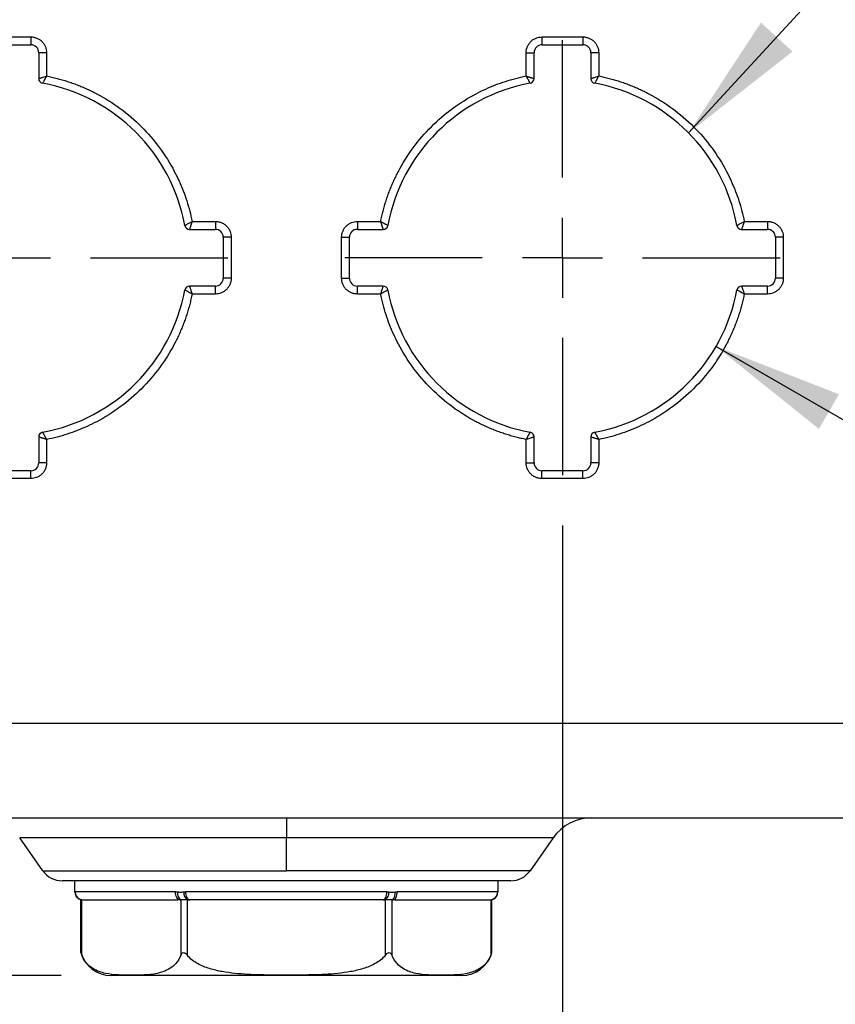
# Model space of a CAD drawing. Header units: millimetres. Extents: x 16 to 683, y 16 to 524.
# Tile 4 of 39: x 128 to 180, y 90 to 152. Entities that reach past the tile are written whole.
import ezdxf

# ---------------------------------------------------------------- set-up
doc = ezdxf.new("R2010")
doc.units = ezdxf.units.MM
doc.header["$LTSCALE"] = 2.5
doc.linetypes.add('CENTERX2', pattern=[20.32, 12.7, -2.54, 2.54, -2.54])
doc.layers.add('CENTER', color=40, linetype='CENTERX2')
doc.layers.add('DIMENSIONS', color=140, linetype='Continuous', lineweight=25)
doc.styles.add('SLDTEXTSTYLE0', font='TXT', dxfattribs={"width": 0.7})
doc.dimstyles.new('SLDDIMSTYLE1', dxfattribs={"dimtxt": 5.39502, "dimasz": 8.255, "dimexe": 0, "dimexo": 0.0625, "dimgap": 1.348755, "dimtad": 0, "dimtih": 1, "dimtoh": 1, "dimrnd": 1e-09, "dimzin": 4, "dimdsep": 46, "dimtxsty": 'SLDTEXTSTYLE0', "dimsah": 1, "dimcen": 0.09, "dimadec": 0, "dimazin": 1, "dimtfac": 1, "dimtofl": 0, "dimtmove": 0, "dimatfit": 3, "dimfxl": 0, "dimfrac": 2, "dimtolj": 1, "dimtzin": 12, "dimarcsym": 0})
doc.dimstyles.new('SLDDIMSTYLE2', dxfattribs={"dimtxt": 5.39502, "dimasz": 8.255, "dimexe": 0, "dimexo": 0.0625, "dimgap": 1.348755, "dimtad": 0, "dimtih": 1, "dimtoh": 1, "dimrnd": 1e-09, "dimzin": 12, "dimdsep": 46, "dimtxsty": 'SLDTEXTSTYLE0', "dimsah": 1, "dimcen": 0.09, "dimadec": 0, "dimazin": 3, "dimtfac": 1, "dimtofl": 0, "dimtmove": 0, "dimatfit": 3, "dimfxl": 0, "dimfrac": 2, "dimtolj": 1, "dimtzin": 12, "dimarcsym": 0})
doc.dimstyles.new('SLDDIMSTYLE3', dxfattribs={"dimtxt": 5.39502, "dimasz": 8.255, "dimexe": 0, "dimexo": 0.0625, "dimgap": 1.348755, "dimtad": 0, "dimtih": 1, "dimtoh": 1, "dimrnd": 1e-09, "dimzin": 4, "dimdsep": 46, "dimtxsty": 'SLDTEXTSTYLE0', "dimsah": 1, "dimcen": 0.09, "dimadec": 0, "dimazin": 1, "dimtfac": 1, "dimtmove": 0, "dimatfit": 0, "dimfxl": 0, "dimfrac": 2, "dimtolj": 1, "dimtzin": 12, "dimarcsym": 0})
doc.dimstyles.new('SLDDIMSTYLE4', dxfattribs={"dimtxt": 5.39502, "dimasz": 8.255, "dimexe": 0, "dimexo": 0.0625, "dimgap": 1.348755, "dimtad": 0, "dimtih": 1, "dimtoh": 1, "dimrnd": 1e-09, "dimzin": 12, "dimdsep": 46, "dimtxsty": 'SLDTEXTSTYLE0', "dimsah": 1, "dimcen": 0, "dimadec": 0, "dimazin": 3, "dimtfac": 1, "dimtofl": 0, "dimtmove": 0, "dimatfit": 3, "dimfxl": 0, "dimfrac": 2, "dimtolj": 1, "dimtzin": 12, "dimarcsym": 0})
doc.dimstyles.new('SLDDIMSTYLE7', dxfattribs={"dimtxt": 0.18, "dimasz": 8.255, "dimexe": 0, "dimexo": 0.0625, "dimgap": 0, "dimtad": 0, "dimtih": 1, "dimtoh": 1, "dimdec": 0, "dimrnd": 1e-09, "dimzin": 0, "dimdsep": 46, "dimtxsty": 'Standard', "dimsah": 1, "dimcen": 0.09, "dimadec": 0, "dimazin": 0, "dimtfac": 8.255, "dimtdec": 0, "dimtofl": 0, "dimtmove": 0, "dimatfit": 3, "dimfxl": 0, "dimfrac": 2, "dimtolj": 1, "dimtzin": 0, "dimarcsym": 0})

# ---------------------------------------------------------------- blocks, each defined once
blk = doc.blocks.new('_D_2')
at = {"layer": 'DIMENSIONS'}
for p, q in [((124.825, 328.041), (33.84, 328.041)), ((41.777, 328.041), (41.777, 246.871)), ((33.761, 237.089), (31.95, 237.089)), ((31.95, 237.089), (31.95, 228.515)), ((49.793, 237.089), (51.605, 237.089)), ((51.605, 237.089), (51.605, 228.515)), ((31.95, 228.515), (33.761, 228.515)), ((51.605, 228.515), (49.793, 228.515)), ((41.777, 91.541), (41.777, 227.307)), ((130.452, 91.541), (33.84, 91.541))]:
    blk.add_line(p, q, dxfattribs=at)
for points in [[(41.777, 328.041), (40.507, 319.786), (43.047, 319.786)], [(41.777, 91.541), (43.047, 99.796), (40.507, 99.796)]]:
    blk.add_solid(points, dxfattribs=at)
at = {"layer": 'DIMENSIONS', "char_height": 5.2917, "attachment_point": 1, "style": 'SLDTEXTSTYLE0'}
for s, insert in [('236.5', (31.517, 245.118)), ('9.31', (33.761, 235.336))]:
    blk.add_mtext(s, dxfattribs=dict(at, insert=insert))
blk = doc.blocks.new('_D_4')
at = {"layer": 'DIMENSIONS'}
for p, q in [((127.232, 120.076), (127.232, 69.733)), ((162.232, 120.076), (162.232, 69.733)), ((127.232, 77.67), (111.357, 77.67)), ((136.604, 77.67), (134.793, 77.67)), ((134.793, 77.67), (134.793, 69.096)), ((152.636, 77.67), (154.448, 77.67)), ((154.448, 77.67), (154.448, 69.096)), ((162.232, 77.67), (178.107, 77.67)), ((134.793, 69.096), (136.604, 69.096)), ((154.448, 69.096), (152.636, 69.096))]:
    blk.add_line(p, q, dxfattribs=at)
for points in [[(127.232, 77.67), (118.977, 78.94), (118.977, 76.4)], [(162.232, 77.67), (170.487, 76.4), (170.487, 78.94)]]:
    blk.add_solid(points, dxfattribs=at)
at = {"layer": 'DIMENSIONS', "char_height": 5.2917, "attachment_point": 1, "style": 'SLDTEXTSTYLE0'}
for s, insert in [('35.0', (136.604, 85.699)), ('1.38', (136.604, 75.917))]:
    blk.add_mtext(s, dxfattribs=dict(at, insert=insert))
blk = doc.blocks.new('_D_5')
at = {"layer": 'DIMENSIONS'}
for p, q in [((162.232, 120.076), (162.232, 69.733)), ((192.232, 103.366), (192.232, 69.733)), ((162.232, 77.67), (192.232, 77.67)), ((192.232, 77.67), (200.534, 77.67)), ((207.844, 77.67), (206.032, 77.67)), ((206.032, 77.67), (206.032, 69.096)), ((223.876, 77.67), (225.687, 77.67)), ((225.687, 77.67), (225.687, 69.096)), ((206.032, 69.096), (207.844, 69.096)), ((225.687, 69.096), (223.876, 69.096))]:
    blk.add_line(p, q, dxfattribs=at)
for points in [[(162.232, 77.67), (170.487, 76.4), (170.487, 78.94)], [(192.232, 77.67), (183.977, 78.94), (183.977, 76.4)]]:
    blk.add_solid(points, dxfattribs=at)
at = {"layer": 'DIMENSIONS', "char_height": 5.2917, "attachment_point": 1, "style": 'SLDTEXTSTYLE0'}
for s, insert in [('30.0', (207.844, 85.699)), ('1.18', (207.844, 75.917))]:
    blk.add_mtext(s, dxfattribs=dict(at, insert=insert))
blk = doc.blocks.new('_D_6')
at = {"layer": 'DIMENSIONS'}
for p, q in [((171.975, 131.416), (208.253, 110.471)), ((221.731, 118.306), (219.92, 118.306)), ((219.92, 118.306), (219.92, 109.732)), ((237.763, 118.306), (239.575, 118.306)), ((239.575, 118.306), (239.575, 109.732)), ((208.253, 110.471), (213.69, 110.471)), ((219.92, 109.732), (221.731, 109.732)), ((239.575, 109.732), (237.763, 109.732))]:
    blk.add_line(p, q, dxfattribs=at)
blk.add_solid([(171.975, 131.416), (178.489, 126.189), (179.759, 128.389)], dxfattribs=at)
at = {"layer": 'DIMENSIONS', "char_height": 5.2917, "attachment_point": 1, "style": 'SLDTEXTSTYLE0'}
for s, insert in [('%%c', (217.658, 126.335)), ('22.5', (225.804, 126.335)), ('0.89', (221.731, 116.553)), ('(4X)', (221.883, 106.771))]:
    blk.add_mtext(s, dxfattribs=dict(at, insert=insert))
blk = doc.blocks.new('SW_CENTERMARKSYMBOL_1')
at = {"layer": 'CENTER', "color": 0}
for p, q in [((0, 5.08), (0, 13.79)), ((0, 0), (0, 2.54)), ((-5.08, 0), (-13.79, 0)), ((0, 0), (-2.54, 0)), ((0, 0), (0, -2.54)), ((0, 0), (2.54, 0)), ((5.08, 0), (13.79, 0)), ((0, -5.08), (0, -13.79))]:
    blk.add_line(p, q, dxfattribs=at)
blk = doc.blocks.new('SW_CENTERMARKSYMBOL_2')
at = {"layer": 'CENTER', "color": 0}
for p, q in [((0, 5.08), (0, 13.79)), ((0, 0), (0, 2.54)), ((-5.08, 0), (-13.79, 0)), ((0, 0), (-2.54, 0)), ((0, 0), (0, -2.54)), ((0, 0), (2.54, 0)), ((5.08, 0), (13.79, 0)), ((0, -5.08), (0, -13.79))]:
    blk.add_line(p, q, dxfattribs=at)

msp = doc.modelspace()

# ---------------------------------------------------------------- linework, layer by layer
for p, q in [((125.932426, 151.041217), (128.532426, 151.041217)), ((125.932426, 150.541217), (128.532426, 150.541217)), ((128.532426, 151.041217), (128.532426, 150.541217)), ((160.932426, 151.041217), (163.532426, 151.041217)), ((160.932426, 151.041217), (160.932426, 150.541217)), ((160.932426, 150.541217), (163.532426, 150.541217)), ((163.532426, 151.041217), (163.532426, 150.541217)), ((129.032426, 150.041217), (129.032426, 148.398704)), ((129.532426, 150.041217), (129.032426, 150.041217)), ((129.532426, 150.041217), (129.532426, 148.563912)), ((159.932426, 148.563912), (159.932426, 150.041217)), ((159.932426, 150.041217), (160.432426, 150.041217)), ((160.432426, 148.398704), (160.432426, 150.041217)), ((164.032426, 150.041217), (164.032426, 148.398704)), ((164.532426, 150.041217), (164.032426, 150.041217)), ((164.532426, 150.041217), (164.532426, 148.563912)), ((138.755121, 139.341217), (140.232426, 139.341217)), ((140.232426, 139.341217), (140.232426, 138.841217)), ((149.232426, 139.341217), (150.709731, 139.341217)), ((149.232426, 139.341217), (149.232426, 138.841217)), ((173.755121, 139.341217), (175.232426, 139.341217)), ((175.232426, 139.341217), (175.232426, 138.841217)), ((138.589913, 138.841217), (140.232426, 138.841217)), ((149.232426, 138.841217), (150.87494, 138.841217)), ((173.589913, 138.841217), (175.232426, 138.841217)), ((140.732426, 138.341217), (140.732426, 135.741217)), ((141.232426, 138.341217), (140.732426, 138.341217)), ((141.232426, 138.341217), (141.232426, 135.741217)), ((148.232426, 135.741217), (148.232426, 138.341217)), ((148.232426, 138.341217), (148.732426, 138.341217)), ((148.732426, 135.741217), (148.732426, 138.341217)), ((175.732426, 138.341217), (175.732426, 135.741217)), ((176.232426, 138.341217), (175.732426, 138.341217)), ((176.232426, 138.341217), (176.232426, 135.741217)), ((141.232426, 135.741217), (140.732426, 135.741217)), ((148.232426, 135.741217), (148.732426, 135.741217)), ((176.232426, 135.741217), (175.732426, 135.741217)), ((140.232426, 135.241217), (138.589913, 135.241217)), ((140.232426, 134.741217), (140.232426, 135.241217)), ((150.87494, 135.241217), (149.232426, 135.241217)), ((149.232426, 134.741217), (149.232426, 135.241217)), ((175.232426, 135.241217), (173.589913, 135.241217)), ((175.232426, 134.741217), (175.232426, 135.241217)), ((140.232426, 134.741217), (138.755121, 134.741217)), ((150.709731, 134.741217), (149.232426, 134.741217)), ((175.232426, 134.741217), (173.755121, 134.741217)), ((129.032426, 125.683731), (129.032426, 124.041217)), ((129.532426, 125.518522), (129.532426, 124.041217)), ((159.932426, 124.041217), (159.932426, 125.518522)), ((160.432426, 124.041217), (160.432426, 125.683731)), ((164.032426, 125.683731), (164.032426, 124.041217)), ((164.532426, 125.518522), (164.532426, 124.041217)), ((129.532426, 124.041217), (129.032426, 124.041217)), ((159.932426, 124.041217), (160.432426, 124.041217)), ((164.532426, 124.041217), (164.032426, 124.041217)), ((128.532426, 123.541217), (125.932426, 123.541217)), ((128.532426, 123.041217), (125.932426, 123.041217)), ((128.532426, 123.041217), (128.532426, 123.541217)), ((160.932426, 123.041217), (160.932426, 123.541217)), ((163.532426, 123.541217), (160.932426, 123.541217)), ((163.532426, 123.041217), (160.932426, 123.041217)), ((163.532426, 123.041217), (163.532426, 123.541217)), ((107.640753, 107.541217), (181.824099, 107.541217)), ((107.732426, 101.541217), (181.732426, 101.541217)), ((144.732426, 101.541217), (144.732426, 100.261947)), ((144.732426, 100.261947), (127.827351, 100.261947)), ((129.284549, 98.180853), (127.827351, 100.261947)), ((161.637501, 100.261947), (144.732426, 100.261947)), ((144.732426, 98.180853), (144.732426, 100.261947)), ((161.637501, 100.261947), (160.180304, 98.180853)), ((129.284549, 98.180853), (144.732426, 98.180853)), ((160.180304, 98.180853), (144.732426, 98.180853)), ((131.332426, 96.824423), (131.332426, 97.541217)), ((158.132426, 97.541217), (158.132426, 96.824423)), ((137.706301, 96.841217), (131.337806, 96.841217)), ((151.100921, 96.841217), (138.363931, 96.841217)), ((158.127046, 96.841217), (151.758551, 96.841217)), ((131.703925, 92.990383), (131.703925, 96.341217)), ((131.770913, 92.801242), (131.770913, 96.341217)), ((137.96847, 96.341217), (138.035163, 96.341217)), ((138.035163, 96.341217), (138.035163, 92.801242)), ((138.468176, 96.341217), (138.601562, 96.341217)), ((138.468176, 92.801242), (138.468176, 96.341217)), ((150.863291, 96.341217), (150.996677, 96.341217)), ((150.996677, 96.341217), (150.996677, 92.801242)), ((151.429689, 92.801242), (151.429689, 96.341217)), ((151.429689, 96.341217), (151.496382, 96.341217)), ((157.69394, 96.341217), (157.69394, 92.801242)), ((157.760927, 92.990383), (157.760927, 96.341276))]:
    msp.add_line(p, q)
at = {"flags": 128}
for points in [[(137.96847, 96.341217), (137.917323, 96.350825), (137.868142, 96.379277), (137.822817, 96.425482), (137.783089, 96.487664), (137.750485, 96.563432), (137.726258, 96.649876), (137.711339, 96.743672), (137.706301, 96.841217)], [(138.601562, 96.341217), (138.555202, 96.350825), (138.510624, 96.379277), (138.469541, 96.425482), (138.433532, 96.487664), (138.403979, 96.563432), (138.38202, 96.649876), (138.368497, 96.743672), (138.363931, 96.841217)], [(150.863291, 96.341217), (150.90965, 96.350825), (150.954228, 96.379277), (150.995311, 96.425482), (151.031321, 96.487664), (151.060873, 96.563432), (151.082833, 96.649876), (151.096355, 96.743672), (151.100921, 96.841217)], [(151.496382, 96.341217), (151.547529, 96.350825), (151.59671, 96.379277), (151.642035, 96.425482), (151.681764, 96.487664), (151.714368, 96.563432), (151.738595, 96.649876), (151.753514, 96.743672), (151.758551, 96.841217)]]:
    msp.add_lwpolyline(points, dxfattribs=at)
for centre, radius, start, end in [((128.532426, 150.041217), 0.5, 0, 90), ((160.932426, 150.041217), 0.5, 90, 180), ((163.532426, 150.041217), 0.5, 0, 90), ((129.332426, 148.398704), 0.3, 180, 259.5243183), ((127.232426, 137.041217), 11.25, 10.4756817, 79.5243183), ((162.232426, 137.041217), 11.25, 100.4756817, 169.5243183), ((160.132426, 148.398704), 0.3, 280.4756817, 0), ((164.332426, 148.398704), 0.3, 180, 259.5243183), ((162.232426, 137.041217), 11.25, 10.4756817, 79.5243183), ((138.589913, 139.141217), 0.3, 190.4756817, 270), ((140.232426, 138.341217), 0.5, 0, 90), ((149.232426, 138.341217), 0.5, 90, 180), ((150.87494, 139.141217), 0.3, 270, 349.5243183), ((173.589913, 139.141217), 0.3, 190.4756817, 270), ((175.232426, 138.341217), 0.5, 0, 90), ((140.232426, 135.741217), 0.5, 270, 0), ((149.232426, 135.741217), 0.5, 180, 270), ((175.232426, 135.741217), 0.5, 270, 0), ((127.232426, 137.041217), 11.25, 280.4756817, 349.5243183), ((138.589913, 134.941217), 0.3, 90, 169.5243183), ((150.87494, 134.941217), 0.3, 10.4756817, 90), ((162.232426, 137.041217), 11.25, 190.4756817, 259.5243183), ((162.232426, 137.041217), 11.25, 280.4756817, 349.5243183), ((173.589913, 134.941217), 0.3, 90, 169.5243183), ((129.332426, 125.683731), 0.3, 100.4756817, 180), ((160.132426, 125.683731), 0.3, 0, 79.5243183), ((164.332426, 125.683731), 0.3, 100.4756817, 180), ((128.532426, 124.041217), 0.5, 270, 0), ((160.932426, 124.041217), 0.5, 180, 270), ((163.532426, 124.041217), 0.5, 270, 0), ((164.094957, 98.541217), 3, 90, 145), ((130.513277, 99.041217), 1.5, 215, 270), ((158.951576, 99.041217), 1.5, 270, 325), ((131.834114, 96.83706), 0.499854, 180.13876998, 262.73612258), ((131.837706, 96.841117), 0.4999, 179.98849777, 269.98849315), ((138.295379, 96.728501), 0.466584, 166.69860553, 236.10282084), ((138.763536, 96.793109), 0.539856, 175.45914035, 236.8309999), ((150.701316, 96.793109), 0.539856, 303.1690001, 4.54085965), ((151.169473, 96.728501), 0.466584, 303.89717916, 13.30139447), ((157.627146, 96.841117), 0.4999, 270.01150685, 0.01150223), ((157.630738, 96.83706), 0.499854, 277.26387742, 359.86123002), ((133.626575, 93.541217), 2, 195.98686393, 270), ((155.838277, 93.541217), 2, 270, 344.01313607)]:
    msp.add_arc(centre, radius, start, end)
for points, knots in [([(128.532426, 151.041217), (128.563951, 151.040383), (128.626739, 151.03872), (128.719988, 151.02503), (128.811622, 151.003085), (128.935399, 150.960566), (129.085466, 150.883266), (129.244147, 150.753233), (129.374512, 150.594378), (129.465599, 150.416583), (129.522437, 150.229812), (129.529095, 150.104111), (129.532426, 150.041217)], [0, 0, 0, 0, 0.0602589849, 0.1200207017, 0.1798243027, 0.2402078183, 0.3699983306, 0.5001303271, 0.629920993, 0.7600531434, 0.879943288, 1, 1, 1, 1]), ([(159.932426, 150.041217), (159.933261, 150.072742), (159.934923, 150.13553), (159.948614, 150.228779), (159.970558, 150.320413), (160.013078, 150.44419), (160.090377, 150.594257), (160.22041, 150.752938), (160.379266, 150.883303), (160.55706, 150.974391), (160.743832, 151.031228), (160.869532, 151.037886), (160.932426, 151.041217)], [0, 0, 0, 0, 0.060258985, 0.120020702, 0.179824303, 0.240207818, 0.369998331, 0.500130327, 0.629920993, 0.760053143, 0.879943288, 1, 1, 1, 1]), ([(163.532426, 151.041217), (163.563951, 151.040383), (163.626739, 151.03872), (163.719988, 151.02503), (163.811622, 151.003085), (163.935399, 150.960566), (164.085466, 150.883266), (164.244147, 150.753233), (164.374512, 150.594378), (164.465599, 150.416583), (164.522437, 150.229812), (164.529095, 150.104111), (164.532426, 150.041217)], [0, 0, 0, 0, 0.060258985, 0.120020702, 0.179824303, 0.240207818, 0.369998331, 0.500130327, 0.629920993, 0.760053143, 0.879943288, 1, 1, 1, 1]), ([(129.032426, 148.398704), (129.033201, 148.398979), (129.034767, 148.399535), (129.047566, 148.403924), (129.068367, 148.410897), (129.098065, 148.420714), (129.136384, 148.433337), (129.189601, 148.45077), (129.267936, 148.477516), (129.385043, 148.51612), (129.480042, 148.546925), (129.532426, 148.563912)], [0, 0, 0, 0, 0.0786188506, 0.159018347, 0.2413384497, 0.325709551, 0.4122527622, 0.5010802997, 0.6292549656, 0.7955668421, 1, 1, 1, 1]), ([(129.532426, 148.563912), (129.520097, 148.541941), (129.496425, 148.499755), (129.463397, 148.439996), (129.434194, 148.3872), (129.408827, 148.34154), (129.387192, 148.302839), (129.36913, 148.270673), (129.341337, 148.220586), (129.309668, 148.161742), (129.282922, 148.112642), (129.279534, 148.106635), (129.277881, 148.103704)], [0, 0, 0, 0, 0.0938889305, 0.1802648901, 0.2591458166, 0.3305491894, 0.3944923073, 0.4509931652, 0.5000721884, 0.6752440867, 0.841556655, 1, 1, 1, 1]), ([(129.532426, 148.563912), (129.643281, 148.540841), (129.864627, 148.494774), (130.193525, 148.413806), (130.519306, 148.324306), (130.841797, 148.225418), (131.161044, 148.11737), (131.477035, 148.000104), (131.789772, 147.873633), (132.09925, 147.737958), (132.405482, 147.593067), (133.131391, 147.223913), (134.230061, 146.537337), (135.571602, 145.380668), (136.728476, 144.038962), (137.474981, 142.844375), (137.933176, 141.911004), (138.195852, 141.288116), (138.420884, 140.651973), (138.611701, 140.003231), (138.707234, 139.56226), (138.755121, 139.341217)], [0, 0, 0, 0, 0.024577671, 0.0490748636, 0.0735117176, 0.0979085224, 0.1222856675, 0.1466635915, 0.1710627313, 0.1955034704, 0.2200060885, 0.2445907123, 0.3722818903, 0.5000123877, 0.6277035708, 0.7554340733, 0.804504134, 0.8533327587, 0.902082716, 0.9509175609, 1, 1, 1, 1]), ([(150.709731, 139.341217), (150.732802, 139.452072), (150.77887, 139.673418), (150.859837, 140.002316), (150.949338, 140.328097), (151.048226, 140.650588), (151.156273, 140.969836), (151.27354, 141.285826), (151.40001, 141.598563), (151.535685, 141.908041), (151.680577, 142.214273), (152.04973, 142.940183), (152.736307, 144.038852), (153.892975, 145.380393), (155.234682, 146.537267), (156.429268, 147.283772), (157.362639, 147.741967), (157.985527, 148.004643), (158.62167, 148.229675), (159.270412, 148.420492), (159.711383, 148.516025), (159.932426, 148.563912)], [0, 0, 0, 0, 0.024577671, 0.0490748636, 0.0735117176, 0.0979085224, 0.1222856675, 0.1466635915, 0.1710627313, 0.1955034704, 0.2200060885, 0.2445907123, 0.3722818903, 0.5000123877, 0.6277035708, 0.7554340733, 0.804504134, 0.8533327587, 0.902082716, 0.9509175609, 1, 1, 1, 1]), ([(159.932426, 148.563912), (159.956055, 148.556202), (160.001513, 148.541369), (160.065899, 148.520543), (160.123057, 148.50189), (160.172786, 148.485439), (160.215236, 148.471188), (160.250803, 148.459112), (160.305589, 148.440715), (160.369438, 148.41993), (160.422685, 148.402133), (160.42923, 148.399829), (160.432426, 148.398704)], [0, 0, 0, 0, 0.092574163, 0.178096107, 0.256568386, 0.327995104, 0.392382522, 0.449740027, 0.500081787, 0.675012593, 0.841316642, 1, 1, 1, 1]), ([(160.186972, 148.103704), (160.186569, 148.104413), (160.185753, 148.105848), (160.179238, 148.117609), (160.168778, 148.136775), (160.153928, 148.164191), (160.134727, 148.199598), (160.108261, 148.248403), (160.067984, 148.319914), (160.008409, 148.427542), (159.959523, 148.51528), (159.932426, 148.563912)], [0, 0, 0, 0, 0.0784648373, 0.1587790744, 0.2410761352, 0.3254824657, 0.4121188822, 0.5011018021, 0.6269719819, 0.793234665, 1, 1, 1, 1]), ([(164.032426, 148.398704), (164.033201, 148.398979), (164.034767, 148.399535), (164.047566, 148.403924), (164.068367, 148.410897), (164.098065, 148.420714), (164.136384, 148.433337), (164.189601, 148.45077), (164.267936, 148.477516), (164.385043, 148.51612), (164.480042, 148.546925), (164.532426, 148.563912)], [0, 0, 0, 0, 0.0786188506, 0.159018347, 0.2413384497, 0.325709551, 0.4122527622, 0.5010802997, 0.6292549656, 0.7955668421, 1, 1, 1, 1]), ([(164.532426, 148.563912), (164.520097, 148.541941), (164.496425, 148.499755), (164.463397, 148.439996), (164.434194, 148.3872), (164.408827, 148.34154), (164.387192, 148.302839), (164.36913, 148.270673), (164.341337, 148.220586), (164.309668, 148.161742), (164.282922, 148.112642), (164.279534, 148.106635), (164.277881, 148.103704)], [0, 0, 0, 0, 0.093888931, 0.18026489, 0.259145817, 0.330549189, 0.394492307, 0.450993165, 0.500072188, 0.675244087, 0.841556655, 1, 1, 1, 1]), ([(164.532426, 148.563912), (164.643281, 148.540841), (164.864627, 148.494774), (165.193525, 148.413806), (165.519306, 148.324306), (165.841797, 148.225418), (166.161044, 148.11737), (166.477035, 148.000104), (166.789772, 147.873633), (167.09925, 147.737958), (167.405482, 147.593067), (168.131391, 147.223913), (169.230061, 146.537337), (170.571602, 145.380668), (171.728476, 144.038962), (172.474981, 142.844375), (172.933176, 141.911004), (173.195852, 141.288116), (173.420884, 140.651973), (173.611701, 140.003231), (173.707234, 139.56226), (173.755121, 139.341217)], [0, 0, 0, 0, 0.024577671, 0.0490748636, 0.0735117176, 0.0979085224, 0.1222856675, 0.1466635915, 0.1710627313, 0.1955034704, 0.2200060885, 0.2445907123, 0.3722818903, 0.5000123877, 0.6277035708, 0.7554340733, 0.804504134, 0.8533327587, 0.902082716, 0.9509175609, 1, 1, 1, 1]), ([(138.294913, 139.086672), (138.295622, 139.087075), (138.297057, 139.08789), (138.308818, 139.094406), (138.327983, 139.104865), (138.355399, 139.119715), (138.390806, 139.138915), (138.43961, 139.165382), (138.511122, 139.205659), (138.61875, 139.265234), (138.706489, 139.31412), (138.755121, 139.341217)], [0, 0, 0, 0, 0.078464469, 0.158778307, 0.241074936, 0.325480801, 0.412116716, 0.501099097, 0.626969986, 0.79323357, 1, 1, 1, 1]), ([(138.755121, 139.341217), (138.747411, 139.317588), (138.732578, 139.27213), (138.711751, 139.207744), (138.693099, 139.150585), (138.676648, 139.100856), (138.662396, 139.058406), (138.65032, 139.022839), (138.631923, 138.968053), (138.611139, 138.904205), (138.593342, 138.850958), (138.591038, 138.844413), (138.589913, 138.841217)], [0, 0, 0, 0, 0.092574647, 0.178097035, 0.256569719, 0.327996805, 0.392384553, 0.44974235, 0.500084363, 0.675014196, 0.84131739, 1, 1, 1, 1]), ([(140.232426, 139.341217), (140.263951, 139.340383), (140.326739, 139.33872), (140.419988, 139.32503), (140.511622, 139.303085), (140.635399, 139.260566), (140.785466, 139.183266), (140.944147, 139.053233), (141.074512, 138.894378), (141.165599, 138.716583), (141.222437, 138.529812), (141.229095, 138.404111), (141.232426, 138.341217)], [0, 0, 0, 0, 0.060258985, 0.120020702, 0.179824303, 0.240207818, 0.369998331, 0.500130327, 0.629920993, 0.760053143, 0.879943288, 1, 1, 1, 1]), ([(148.232426, 138.341217), (148.233261, 138.372742), (148.234923, 138.43553), (148.248614, 138.528779), (148.270558, 138.620413), (148.313078, 138.74419), (148.390377, 138.894257), (148.52041, 139.052938), (148.679266, 139.183303), (148.85706, 139.274391), (149.043832, 139.331228), (149.169532, 139.337886), (149.232426, 139.341217)], [0, 0, 0, 0, 0.060258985, 0.120020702, 0.179824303, 0.240207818, 0.369998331, 0.500130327, 0.629920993, 0.760053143, 0.879943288, 1, 1, 1, 1]), ([(150.87494, 138.841217), (150.874665, 138.841992), (150.874108, 138.843559), (150.869719, 138.856358), (150.862747, 138.877159), (150.852929, 138.906857), (150.840306, 138.945176), (150.822873, 138.998394), (150.796127, 139.076729), (150.757524, 139.193835), (150.726718, 139.288834), (150.709731, 139.341217)], [0, 0, 0, 0, 0.078619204, 0.159019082, 0.241339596, 0.32571114, 0.412254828, 0.501082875, 0.629256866, 0.795567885, 1, 1, 1, 1]), ([(150.709731, 139.341217), (150.731703, 139.328888), (150.773888, 139.305216), (150.833646, 139.272188), (150.886442, 139.242986), (150.932102, 139.217619), (150.970803, 139.195984), (151.002969, 139.177922), (151.053056, 139.150129), (151.111901, 139.118459), (151.161001, 139.091713), (151.167009, 139.088325), (151.169939, 139.086672)], [0, 0, 0, 0, 0.093888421, 0.180263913, 0.259144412, 0.330547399, 0.394490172, 0.450990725, 0.500069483, 0.675242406, 0.841555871, 1, 1, 1, 1]), ([(173.294913, 139.086672), (173.295622, 139.087075), (173.297057, 139.08789), (173.308818, 139.094406), (173.327983, 139.104865), (173.355399, 139.119715), (173.390806, 139.138915), (173.43961, 139.165382), (173.511122, 139.205659), (173.61875, 139.265234), (173.706489, 139.31412), (173.755121, 139.341217)], [0, 0, 0, 0, 0.078464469, 0.158778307, 0.241074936, 0.325480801, 0.412116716, 0.501099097, 0.626969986, 0.79323357, 1, 1, 1, 1]), ([(173.755121, 139.341217), (173.747411, 139.317588), (173.732578, 139.27213), (173.711751, 139.207744), (173.693099, 139.150585), (173.676648, 139.100856), (173.662396, 139.058406), (173.65032, 139.022839), (173.631923, 138.968053), (173.611139, 138.904205), (173.593342, 138.850958), (173.591038, 138.844413), (173.589913, 138.841217)], [0, 0, 0, 0, 0.092574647, 0.178097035, 0.256569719, 0.327996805, 0.392384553, 0.44974235, 0.500084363, 0.675014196, 0.84131739, 1, 1, 1, 1]), ([(175.232426, 139.341217), (175.263951, 139.340383), (175.326739, 139.33872), (175.419988, 139.32503), (175.511622, 139.303085), (175.635399, 139.260566), (175.785466, 139.183266), (175.944147, 139.053233), (176.074512, 138.894378), (176.165599, 138.716583), (176.222437, 138.529812), (176.229095, 138.404111), (176.232426, 138.341217)], [0, 0, 0, 0, 0.060258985, 0.120020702, 0.179824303, 0.240207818, 0.369998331, 0.500130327, 0.629920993, 0.760053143, 0.879943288, 1, 1, 1, 1]), ([(141.232426, 135.741217), (141.231591, 135.709693), (141.229929, 135.646904), (141.216239, 135.553655), (141.194294, 135.462022), (141.151775, 135.338245), (141.074475, 135.188177), (140.944442, 135.029497), (140.785587, 134.899132), (140.607792, 134.808044), (140.421021, 134.751207), (140.29532, 134.744549), (140.232426, 134.741217)], [0, 0, 0, 0, 0.060258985, 0.120020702, 0.179824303, 0.240207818, 0.369998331, 0.500130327, 0.629920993, 0.760053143, 0.879943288, 1, 1, 1, 1]), ([(149.232426, 134.741217), (149.200902, 134.742052), (149.138113, 134.743714), (149.044864, 134.757405), (148.953231, 134.779349), (148.829454, 134.821869), (148.679386, 134.899168), (148.520706, 135.029201), (148.39034, 135.188057), (148.299253, 135.365851), (148.242416, 135.552623), (148.235758, 135.678323), (148.232426, 135.741217)], [0, 0, 0, 0, 0.060258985, 0.120020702, 0.179824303, 0.240207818, 0.369998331, 0.500130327, 0.629920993, 0.760053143, 0.879943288, 1, 1, 1, 1]), ([(176.232426, 135.741217), (176.231591, 135.709693), (176.229929, 135.646904), (176.216239, 135.553655), (176.194294, 135.462022), (176.151775, 135.338245), (176.074475, 135.188177), (175.944442, 135.029497), (175.785587, 134.899132), (175.607792, 134.808044), (175.421021, 134.751207), (175.29532, 134.744549), (175.232426, 134.741217)], [0, 0, 0, 0, 0.060258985, 0.120020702, 0.179824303, 0.240207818, 0.369998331, 0.500130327, 0.629920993, 0.760053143, 0.879943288, 1, 1, 1, 1]), ([(138.755121, 134.741217), (138.733149, 134.753546), (138.690964, 134.777218), (138.631205, 134.810247), (138.578409, 134.839449), (138.532749, 134.864817), (138.494048, 134.886451), (138.461882, 134.904513), (138.411795, 134.932306), (138.352951, 134.963976), (138.303851, 134.990721), (138.297844, 134.99411), (138.294913, 134.995763)], [0, 0, 0, 0, 0.093888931, 0.18026489, 0.259145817, 0.33054919, 0.394492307, 0.450993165, 0.500072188, 0.675244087, 0.841556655, 1, 1, 1, 1]), ([(138.589913, 135.241217), (138.590188, 135.240443), (138.590744, 135.238876), (138.595133, 135.226077), (138.602105, 135.205276), (138.611923, 135.175578), (138.624546, 135.13726), (138.641979, 135.084042), (138.668725, 135.005707), (138.707328, 134.8886), (138.738134, 134.793601), (138.755121, 134.741217)], [0, 0, 0, 0, 0.0786188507, 0.1590183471, 0.2413384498, 0.3257095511, 0.4122527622, 0.5010802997, 0.6292549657, 0.7955668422, 1, 1, 1, 1]), ([(150.709731, 134.741217), (150.717441, 134.764846), (150.732274, 134.810305), (150.753101, 134.87469), (150.771753, 134.931848), (150.788204, 134.981577), (150.802456, 135.024027), (150.814532, 135.059594), (150.832928, 135.11438), (150.853713, 135.178229), (150.871511, 135.231476), (150.873815, 135.238021), (150.87494, 135.241217)], [0, 0, 0, 0, 0.0925741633, 0.1780961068, 0.2565683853, 0.3279951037, 0.3923825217, 0.4497400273, 0.5000817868, 0.675012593, 0.8413166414, 1, 1, 1, 1]), ([(151.169939, 134.995763), (151.16923, 134.99536), (151.167795, 134.994544), (151.156034, 134.988029), (151.136869, 134.97757), (151.109453, 134.96272), (151.074045, 134.943519), (151.025241, 134.917052), (150.953729, 134.876775), (150.846101, 134.8172), (150.758363, 134.768314), (150.709731, 134.741217)], [0, 0, 0, 0, 0.078464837, 0.158779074, 0.241076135, 0.325482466, 0.412118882, 0.501101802, 0.626971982, 0.793234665, 1, 1, 1, 1]), ([(173.755121, 134.741217), (173.733149, 134.753546), (173.690964, 134.777218), (173.631205, 134.810247), (173.578409, 134.839449), (173.532749, 134.864817), (173.494048, 134.886451), (173.461882, 134.904513), (173.411795, 134.932306), (173.352951, 134.963976), (173.303851, 134.990721), (173.297844, 134.99411), (173.294913, 134.995763)], [0, 0, 0, 0, 0.093888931, 0.18026489, 0.259145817, 0.330549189, 0.394492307, 0.450993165, 0.500072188, 0.675244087, 0.841556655, 1, 1, 1, 1]), ([(173.589913, 135.241217), (173.590188, 135.240443), (173.590744, 135.238876), (173.595133, 135.226077), (173.602105, 135.205276), (173.611923, 135.175578), (173.624546, 135.13726), (173.641979, 135.084042), (173.668725, 135.005707), (173.707328, 134.8886), (173.738134, 134.793601), (173.755121, 134.741217)], [0, 0, 0, 0, 0.078618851, 0.159018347, 0.24133845, 0.325709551, 0.412252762, 0.5010803, 0.629254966, 0.795566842, 1, 1, 1, 1]), ([(138.755121, 134.741217), (138.73205, 134.630363), (138.685983, 134.409016), (138.605015, 134.080118), (138.515514, 133.754338), (138.416626, 133.431846), (138.308579, 133.112599), (138.191313, 132.796609), (138.064842, 132.483872), (137.929167, 132.174393), (137.784275, 131.868162), (137.415122, 131.142252), (136.728546, 130.043582), (135.571877, 128.702042), (134.230171, 127.545168), (133.035584, 126.798662), (132.102213, 126.340467), (131.479325, 126.077792), (130.843182, 125.852759), (130.19444, 125.661942), (129.753469, 125.566409), (129.532426, 125.518522)], [0, 0, 0, 0, 0.024577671, 0.049074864, 0.073511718, 0.097908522, 0.122285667, 0.146663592, 0.171062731, 0.19550347, 0.220006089, 0.244590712, 0.37228189, 0.500012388, 0.627703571, 0.755434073, 0.804504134, 0.853332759, 0.902082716, 0.950917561, 1, 1, 1, 1]), ([(159.932426, 125.518522), (159.821571, 125.541594), (159.600225, 125.587661), (159.271327, 125.668628), (158.945547, 125.758129), (158.623055, 125.857017), (158.303808, 125.965064), (157.987817, 126.082331), (157.675081, 126.208801), (157.365602, 126.344476), (157.05937, 126.489368), (156.333461, 126.858521), (155.234791, 127.545098), (153.893251, 128.701766), (152.736377, 130.043473), (151.989871, 131.238059), (151.531676, 132.17143), (151.269, 132.794318), (151.043968, 133.430462), (150.853151, 134.079203), (150.757618, 134.520174), (150.709731, 134.741217)], [0, 0, 0, 0, 0.0245776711, 0.0490748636, 0.0735117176, 0.0979085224, 0.1222856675, 0.1466635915, 0.1710627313, 0.1955034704, 0.2200060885, 0.2445907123, 0.3722818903, 0.5000123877, 0.6277035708, 0.7554340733, 0.804504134, 0.8533327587, 0.902082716, 0.9509175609, 1, 1, 1, 1]), ([(173.755121, 134.741217), (173.73205, 134.630363), (173.685983, 134.409016), (173.605015, 134.080118), (173.515514, 133.754338), (173.416626, 133.431846), (173.308579, 133.112599), (173.191313, 132.796609), (173.064842, 132.483872), (172.929167, 132.174393), (172.784275, 131.868162), (172.415122, 131.142252), (171.728546, 130.043582), (170.571877, 128.702042), (169.230171, 127.545168), (168.035584, 126.798662), (167.102213, 126.340467), (166.479325, 126.077792), (165.843182, 125.852759), (165.19444, 125.661942), (164.753469, 125.566409), (164.532426, 125.518522)], [0, 0, 0, 0, 0.0245776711, 0.0490748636, 0.0735117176, 0.0979085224, 0.1222856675, 0.1466635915, 0.1710627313, 0.1955034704, 0.2200060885, 0.2445907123, 0.3722818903, 0.5000123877, 0.6277035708, 0.7554340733, 0.804504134, 0.8533327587, 0.902082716, 0.9509175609, 1, 1, 1, 1]), ([(129.532426, 125.518522), (129.508797, 125.526232), (129.463339, 125.541065), (129.398953, 125.561892), (129.341794, 125.580545), (129.292065, 125.596996), (129.249615, 125.611247), (129.214048, 125.623323), (129.159262, 125.64172), (129.095414, 125.662505), (129.042167, 125.680302), (129.035622, 125.682606), (129.032426, 125.683731)], [0, 0, 0, 0, 0.092574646, 0.178097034, 0.256569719, 0.327996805, 0.392384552, 0.449742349, 0.500084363, 0.675014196, 0.84131739, 1, 1, 1, 1]), ([(129.277881, 125.97873), (129.278284, 125.978021), (129.279099, 125.976586), (129.285614, 125.964825), (129.296074, 125.94566), (129.310923, 125.918244), (129.330124, 125.882837), (129.356591, 125.834033), (129.396868, 125.762522), (129.456443, 125.654893), (129.505329, 125.567155), (129.532426, 125.518522)], [0, 0, 0, 0, 0.078464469, 0.158778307, 0.241074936, 0.325480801, 0.412116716, 0.501099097, 0.626969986, 0.79323357, 1, 1, 1, 1]), ([(159.932426, 125.518522), (159.944755, 125.540494), (159.968427, 125.582679), (160.001455, 125.642438), (160.030657, 125.695234), (160.056025, 125.740893), (160.077659, 125.779594), (160.095722, 125.81176), (160.123514, 125.861847), (160.155184, 125.920692), (160.18193, 125.969793), (160.185318, 125.9758), (160.186972, 125.97873)], [0, 0, 0, 0, 0.093888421, 0.180263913, 0.259144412, 0.330547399, 0.394490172, 0.450990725, 0.500069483, 0.675242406, 0.841555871, 1, 1, 1, 1]), ([(160.432426, 125.683731), (160.431652, 125.683456), (160.430085, 125.682899), (160.417286, 125.67851), (160.396485, 125.671538), (160.366786, 125.66172), (160.328468, 125.649097), (160.27525, 125.631664), (160.196915, 125.604918), (160.079808, 125.566315), (159.98481, 125.535509), (159.932426, 125.518522)], [0, 0, 0, 0, 0.078619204, 0.159019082, 0.241339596, 0.325711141, 0.412254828, 0.501082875, 0.629256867, 0.795567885, 1, 1, 1, 1]), ([(164.532426, 125.518522), (164.508797, 125.526232), (164.463339, 125.541065), (164.398953, 125.561892), (164.341794, 125.580545), (164.292065, 125.596996), (164.249615, 125.611247), (164.214048, 125.623323), (164.159262, 125.64172), (164.095414, 125.662505), (164.042167, 125.680302), (164.035622, 125.682606), (164.032426, 125.683731)], [0, 0, 0, 0, 0.092574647, 0.178097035, 0.256569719, 0.327996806, 0.392384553, 0.44974235, 0.500084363, 0.675014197, 0.841317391, 1, 1, 1, 1]), ([(164.277881, 125.97873), (164.278284, 125.978021), (164.279099, 125.976586), (164.285614, 125.964825), (164.296074, 125.94566), (164.310923, 125.918244), (164.330124, 125.882837), (164.356591, 125.834033), (164.396868, 125.762522), (164.456443, 125.654893), (164.505329, 125.567155), (164.532426, 125.518522)], [0, 0, 0, 0, 0.078464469, 0.158778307, 0.241074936, 0.325480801, 0.412116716, 0.501099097, 0.626969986, 0.79323357, 1, 1, 1, 1]), ([(129.532426, 124.041217), (129.531591, 124.009693), (129.529929, 123.946904), (129.516239, 123.853655), (129.494294, 123.762022), (129.451775, 123.638245), (129.374475, 123.488177), (129.244442, 123.329497), (129.085587, 123.199132), (128.907792, 123.108044), (128.721021, 123.051207), (128.59532, 123.044549), (128.532426, 123.041217)], [0, 0, 0, 0, 0.0602589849, 0.1200207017, 0.1798243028, 0.2402078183, 0.3699983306, 0.5001303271, 0.629920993, 0.7600531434, 0.879943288, 1, 1, 1, 1]), ([(160.932426, 123.041217), (160.900902, 123.042052), (160.838113, 123.043714), (160.744864, 123.057405), (160.653231, 123.079349), (160.529454, 123.121869), (160.379386, 123.199168), (160.220706, 123.329201), (160.09034, 123.488057), (159.999253, 123.665851), (159.942416, 123.852623), (159.935758, 123.978323), (159.932426, 124.041217)], [0, 0, 0, 0, 0.060258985, 0.120020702, 0.179824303, 0.240207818, 0.369998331, 0.500130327, 0.629920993, 0.760053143, 0.879943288, 1, 1, 1, 1]), ([(164.532426, 124.041217), (164.531591, 124.009693), (164.529929, 123.946904), (164.516239, 123.853655), (164.494294, 123.762022), (164.451775, 123.638245), (164.374475, 123.488177), (164.244442, 123.329497), (164.085587, 123.199132), (163.907792, 123.108044), (163.721021, 123.051207), (163.59532, 123.044549), (163.532426, 123.041217)], [0, 0, 0, 0, 0.060258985, 0.120020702, 0.179824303, 0.240207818, 0.369998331, 0.500130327, 0.629920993, 0.760053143, 0.879943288, 1, 1, 1, 1]), ([(158.951576, 97.541217), (158.950645, 97.541217), (158.948786, 97.541217), (158.933707, 97.541217), (158.909625, 97.541217), (158.875662, 97.541217), (158.832054, 97.541217), (158.778733, 97.541217), (158.659073, 97.541217), (158.41968, 97.541217), (157.967723, 97.541217), (157.379655, 97.541217), (156.402923, 97.541217), (154.858392, 97.541217), (152.584564, 97.541217), (150.036206, 97.541217), (147.386123, 97.541217), (144.732426, 97.541217), (142.078729, 97.541217), (139.428647, 97.541217), (136.880288, 97.541217), (134.60646, 97.541217), (133.062042, 97.541217), (132.085275, 97.541217), (131.497267, 97.541217), (131.04519, 97.541217), (130.784589, 97.541217), (130.641851, 97.541217), (130.568019, 97.541217), (130.52181, 97.541217), (130.516123, 97.541217), (130.513277, 97.541217)], [0, 0, 0, 0, 0.0083429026, 0.0166720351, 0.0249930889, 0.0333117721, 0.0416337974, 0.0499648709, 0.0583106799, 0.089200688, 0.1201024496, 0.152280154, 0.1844696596, 0.2501185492, 0.3157674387, 0.3800521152, 0.4417708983, 0.5000016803, 0.5582324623, 0.6199512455, 0.6842359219, 0.7498848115, 0.815533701, 0.8477114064, 0.879900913, 0.9107909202, 0.9416926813, 0.9562825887, 0.9708433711, 0.9854056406, 1, 1, 1, 1]), ([(131.332426, 96.824423), (131.33247, 96.825229), (131.332585, 96.827371), (131.333617, 96.832594), (131.334261, 96.835849)], [0, 0, 0, 0, 0.376602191, 1, 1, 1, 1]), ([(131.332426, 96.824423), (131.337418, 96.770938), (131.347684, 96.660962), (131.430462, 96.512813), (131.553228, 96.395809), (131.657016, 96.35844), (131.70746, 96.340277)], [0, 0, 0, 0, 0.243319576, 0.500316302, 0.757138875, 1, 1, 1, 1]), ([(131.334261, 96.835849), (131.334731, 96.837415), (131.335679, 96.84057), (131.337094, 96.841), (131.337806, 96.841217)], [0, 0, 0, 0, 0.496300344, 1, 1, 1, 1]), ([(137.706301, 96.841217), (137.728929, 96.841), (137.773851, 96.84057), (137.818936, 96.837415), (137.841312, 96.835849)], [0, 0, 0, 0, 0.503699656, 1, 1, 1, 1]), ([(137.841312, 96.835849), (137.88086, 96.832824), (137.944303, 96.82797), (138.032386, 96.823087), (138.120737, 96.827969), (138.185192, 96.832823), (138.225375, 96.835849)], [0, 0, 0, 0, 0.3116831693, 0.499999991, 0.6882853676, 1, 1, 1, 1]), ([(138.225375, 96.835849), (138.248221, 96.837415), (138.294253, 96.84057), (138.340591, 96.841), (138.363931, 96.841217)], [0, 0, 0, 0, 0.496300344, 1, 1, 1, 1]), ([(151.100921, 96.841217), (151.124261, 96.841), (151.170599, 96.84057), (151.216631, 96.837415), (151.239477, 96.835849)], [0, 0, 0, 0, 0.503699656, 1, 1, 1, 1]), ([(151.239477, 96.835849), (151.304138, 96.830741), (151.36846, 96.82442), (151.496481, 96.824425), (151.560146, 96.830745), (151.623541, 96.835849)], [0, 0, 0, 0, 0.5, 0.5, 1, 1, 1, 1]), ([(151.623541, 96.835849), (151.645916, 96.837415), (151.691001, 96.84057), (151.735924, 96.841), (151.758551, 96.841217)], [0, 0, 0, 0, 0.496300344, 1, 1, 1, 1]), ([(157.756978, 96.340167), (157.807462, 96.358299), (157.911339, 96.395609), (158.034253, 96.512616), (158.117146, 96.660843), (158.127426, 96.770899), (158.132426, 96.824423)], [0, 0, 0, 0, 0.242826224, 0.499647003, 0.756662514, 1, 1, 1, 1]), ([(158.127046, 96.841217), (158.127759, 96.841), (158.129174, 96.84057), (158.130121, 96.837415), (158.130591, 96.835849)], [0, 0, 0, 0, 0.503699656, 1, 1, 1, 1]), ([(158.130591, 96.835849), (158.131235, 96.832594), (158.132267, 96.827371), (158.132383, 96.825229), (158.132426, 96.824423)], [0, 0, 0, 0, 0.623397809, 1, 1, 1, 1]), ([(131.837606, 96.341217), (131.870716, 96.341217), (131.936943, 96.341217), (132.282424, 96.341217), (132.807179, 96.341217), (133.53176, 96.341217), (134.429542, 96.341217), (135.48371, 96.341217), (136.629484, 96.341217), (137.471139, 96.341217), (137.876367, 96.341217)], [0, 0, 0, 0, 0.124140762, 0.248301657, 0.376354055, 0.504447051, 0.632499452, 0.76059245, 0.884733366, 1, 1, 1, 1]), ([(138.468176, 96.341217), (138.380245, 96.341217), (138.293769, 96.341218), (138.142822, 96.341217), (138.079128, 96.341217), (138.035163, 96.341217)], [0, 0, 0, 0, 0.5, 0.5, 1, 1, 1, 1]), ([(151.429689, 96.341217), (151.385724, 96.341217), (151.322246, 96.341218), (151.171347, 96.341217), (151.084608, 96.341217), (150.996677, 96.341217)], [0, 0, 0, 0, 0.5, 0.5, 1, 1, 1, 1]), ([(151.588485, 96.341217), (151.993634, 96.341217), (152.835271, 96.341217), (153.98097, 96.341217), (155.035202, 96.341217), (155.932921, 96.341217), (156.65761, 96.341217), (157.18235, 96.341217), (157.527945, 96.341217), (157.594145, 96.341217), (157.627247, 96.341217)], [0, 0, 0, 0, 0.115246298, 0.2394072, 0.367459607, 0.495552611, 0.62360502, 0.751698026, 0.875838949, 1, 1, 1, 1]), ([(157.756623, 96.341275), (157.75794, 96.341264), (157.766305, 96.341199), (157.737915, 96.341384), (157.703096, 96.341252), (157.69394, 96.341217)], [0, 0, 0, 0, 0.121017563, 0.768870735, 1, 1, 1, 1]), ([(131.703925, 92.990383), (131.703925, 92.990383), (131.713493, 92.957987), (131.738014, 92.885486), (131.753257, 92.844086), (131.770913, 92.801242)], [0, 0, 0, 0, 0.5, 0.5, 1, 1, 1, 1]), ([(138.035163, 92.801242), (137.946412, 92.585873), (137.835455, 92.424429), (137.593459, 92.156368), (137.466312, 92.056034), (137.205189, 91.892791), (137.070455, 91.830457), (136.801258, 91.732409), (136.666274, 91.696401), (136.260608, 91.612544), (135.989233, 91.588112), (135.445874, 91.559823), (135.173884, 91.556161), (134.629687, 91.55619), (134.357387, 91.559886), (133.813786, 91.588356), (133.542369, 91.612947), (133.136993, 91.697102), (133.002166, 91.733217), (132.733473, 91.8314), (132.599401, 91.89358), (132.338754, 92.056807), (132.210254, 92.15879), (132.031035, 92.357605), (131.973702, 92.431353), (131.865708, 92.599577), (131.814886, 92.694534), (131.770913, 92.801242)], [0, 0, 0, 0, 0.0625, 0.0625, 0.125, 0.125, 0.1875, 0.1875, 0.25, 0.25, 0.375, 0.375, 0.5, 0.5, 0.625, 0.625, 0.75, 0.75, 0.8125, 0.8125, 0.875, 0.875, 0.9375, 0.9375, 0.96875, 0.96875, 1, 1, 1, 1]), ([(138.035163, 92.801242), (138.05284, 92.844137), (138.074006, 92.885699), (138.131685, 92.958536), (138.170458, 92.990529), (138.242544, 92.99031), (138.267709, 92.981881), (138.31379, 92.95644), (138.335353, 92.939736), (138.396633, 92.885354), (138.43293, 92.844007), (138.468176, 92.801242)], [0, 0, 0, 0, 0.25, 0.25, 0.5, 0.5, 0.625, 0.625, 0.75, 0.75, 1, 1, 1, 1]), ([(150.996677, 92.801242), (150.819174, 92.585873), (150.597261, 92.424429), (150.113269, 92.156368), (149.858975, 92.056034), (149.336729, 91.892791), (149.06726, 91.830457), (148.528866, 91.732409), (148.258899, 91.696401), (147.447567, 91.612544), (146.904817, 91.588112), (145.818098, 91.559823), (145.274119, 91.556161), (144.185724, 91.55619), (143.641124, 91.559886), (142.553922, 91.588356), (142.011088, 91.612947), (141.200336, 91.697102), (140.930683, 91.733217), (140.393297, 91.8314), (140.125153, 91.89358), (139.603858, 92.056807), (139.346859, 92.15879), (138.988421, 92.357605), (138.873755, 92.431353), (138.657766, 92.599577), (138.556122, 92.694534), (138.468176, 92.801242)], [0, 0, 0, 0, 0.0625, 0.0625, 0.125, 0.125, 0.1875, 0.1875, 0.25, 0.25, 0.375, 0.375, 0.5, 0.5, 0.625, 0.625, 0.75, 0.75, 0.8125, 0.8125, 0.875, 0.875, 0.9375, 0.9375, 0.96875, 0.96875, 1, 1, 1, 1]), ([(150.996677, 92.801242), (151.03203, 92.844137), (151.068498, 92.885699), (151.150796, 92.958536), (151.199002, 92.990529), (151.271023, 92.99031), (151.293703, 92.981881), (151.33189, 92.95644), (151.348115, 92.939736), (151.390998, 92.885354), (151.412066, 92.844007), (151.429689, 92.801242)], [0, 0, 0, 0, 0.25, 0.25, 0.5, 0.5, 0.625, 0.625, 0.75, 0.75, 1, 1, 1, 1]), ([(157.69394, 92.801242), (157.605188, 92.585873), (157.494232, 92.424429), (157.252236, 92.156368), (157.125089, 92.056034), (156.863966, 91.892791), (156.729231, 91.830457), (156.460034, 91.732409), (156.325051, 91.696401), (155.919385, 91.612544), (155.64801, 91.588112), (155.104651, 91.559823), (154.832661, 91.556161), (154.288464, 91.55619), (154.016163, 91.559886), (153.472563, 91.588356), (153.201145, 91.612947), (152.79577, 91.697102), (152.660943, 91.733217), (152.39225, 91.8314), (152.258178, 91.89358), (151.997531, 92.056807), (151.869031, 92.15879), (151.689812, 92.357605), (151.632479, 92.431353), (151.524485, 92.599577), (151.473663, 92.694534), (151.429689, 92.801242)], [0, 0, 0, 0, 0.0625, 0.0625, 0.125, 0.125, 0.1875, 0.1875, 0.25, 0.25, 0.375, 0.375, 0.5, 0.5, 0.625, 0.625, 0.75, 0.75, 0.8125, 0.8125, 0.875, 0.875, 0.9375, 0.9375, 0.96875, 0.96875, 1, 1, 1, 1]), ([(157.69394, 92.801242), (157.711584, 92.844058), (157.72686, 92.885538), (157.75146, 92.958295), (157.760927, 92.990383), (157.760927, 92.990383)], [0, 0, 0, 0, 0.5, 0.5, 1, 1, 1, 1]), ([(155.838277, 91.541217), (155.838277, 91.541217), (154.668141, 91.541217), (150.502757, 91.541217), (147.677798, 91.541217), (141.787055, 91.541217), (138.962096, 91.541217), (134.796711, 91.541217), (133.626575, 91.541217), (133.626575, 91.541217)], [0, 0, 0, 0, 0.25, 0.25, 0.5, 0.5, 0.75, 0.75, 1, 1, 1, 1])]:
    msp.add_open_spline(points, degree=3, knots=knots)
for points in [[(131.770913, 96.341217), (131.727027, 96.341217), (131.703925, 96.341217), (131.703925, 96.341217)], [(150.863291, 96.341217), (147.037698, 96.341217), (142.427155, 96.341217), (138.601562, 96.341217)]]:
    msp.add_open_spline(points, degree=3)

# ---------------------------------------------------------------- block references
at = {"layer": 'CENTER'}
for name, p in [('SW_CENTERMARKSYMBOL_2', (127.232426, 137.041217)), ('SW_CENTERMARKSYMBOL_1', (162.232426, 137.041217))]:
    msp.add_blockref(name, p, dxfattribs=at)

# ---------------------------------------------------------------- dimensions: what is measured, and where the dimension line sits
at = {"layer": 'DIMENSIONS'}
dim = msp.add_linear_dim(base=(41.777188, 91.541217), p1=(128.000375, 328.041217), p2=(133.626575, 91.541217), angle=90, dimstyle='SLDDIMSTYLE2', dxfattribs=at)
dim.commit()
dim.dimension.update_dxf_attribs({"geometry": '_D_2', "text_midpoint": (41.777188, 237.089133), "dimtype": 160})
dim = msp.add_diameter_dim_2p(p1=(152.48964, 142.666217), p2=(171.975212, 131.416217), text='<>\\P(4X)', dimstyle='SLDDIMSTYLE4', dxfattribs=at)
dim.commit()
dim.dimension.update_dxf_attribs({"geometry": '_D_6', "text_midpoint": (229.747169, 113.259335), "dimtype": 163})
for base, p1, p2, dimstyle, picture, middle in [((162.232426, 77.670125), (127.232426, 123.251217), (162.232426, 123.251217), 'SLDDIMSTYLE3', '_D_4', (144.620173, 77.670125)), ((192.232426, 77.670125), (162.232426, 123.251217), (192.232426, 106.541217), 'SLDDIMSTYLE1', '_D_5', (215.859825, 77.670125))]:
    dim = msp.add_linear_dim(base=base, p1=p1, p2=p2, dimstyle=dimstyle, dxfattribs=at)
    dim.commit()
    dim.dimension.update_dxf_attribs({"geometry": picture, "text_midpoint": middle, "dimtype": 160})

# ---------------------------------------------------------------- leaders
msp.add_leader([(170.230771, 144.952537), (198.047279, 175.243459), (203.762325, 175.243459)], dimstyle='SLDDIMSTYLE7', dxfattribs=at)

doc.saveas('drawing.dxf')
